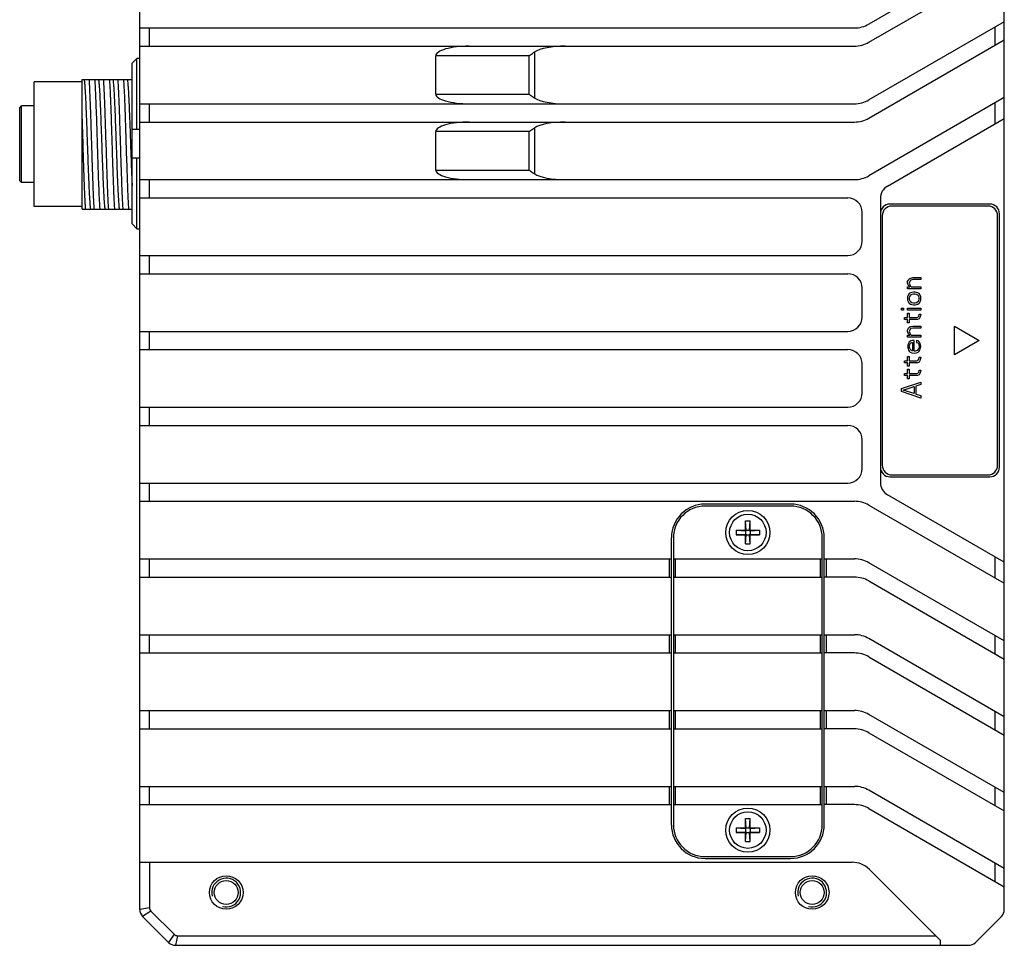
# Model space of a CAD drawing. Header units: millimetres. Extents: x 37 to 562, y 185 to 397.
# Tile 6 of 8: x 320 to 423, y 237 to 334. Entities that reach past the tile are written whole.
import ezdxf

# ---------------------------------------------------------------- set-up
doc = ezdxf.new("R2010")
doc.units = ezdxf.units.MM
doc.header["$LTSCALE"] = 32.67
doc.layers.add('___SHELL', color=7, linetype='CONTINUOUS')

msp = doc.modelspace()

# ---------------------------------------------------------------- linework, layer by layer
at = {"layer": '___SHELL'}
for p, q in [((332.594, 241.094), (332.594, 359.665)), ((422.594, 241.094), (422.594, 359.665)), ((422.594, 341.474), (408.49, 333.332)), ((408.49, 331.432), (422.594, 339.574)), ((422.594, 333.574), (408.49, 325.432)), ((332.594, 332.93), (406.99, 332.93)), ((333.594, 331.03), (333.594, 332.93)), ((421.594, 332.997), (421.594, 331.097)), ((408.49, 323.532), (422.594, 331.674)), ((332.594, 331.03), (406.99, 331.03)), ((373.705, 325.628), (373.705, 330.432)), ((332.294, 329.754), (331.794, 329.246)), ((331.794, 312.513), (331.794, 329.246)), ((332.294, 322.38), (332.294, 329.754)), ((332.594, 329.754), (332.294, 329.754)), ((363.411, 326.03), (363.411, 330.03)), ((373.13, 330.03), (363.411, 330.03)), ((373.13, 326.03), (373.13, 330.03)), ((321.594, 314.317), (321.594, 327.317)), ((326.594, 327.317), (321.594, 327.317)), ((326.594, 314.067), (326.594, 327.567)), ((326.594, 327.567), (331.794, 327.567)), ((363.411, 326.03), (373.13, 326.03)), ((332.594, 325.03), (406.99, 325.03)), ((333.594, 323.13), (333.594, 325.03)), ((422.594, 325.674), (408.488, 317.531)), ((421.594, 325.097), (421.594, 322.903)), ((320.094, 324.617), (320.294, 324.817)), ((320.094, 317.017), (320.094, 324.617)), ((320.294, 316.817), (320.294, 324.817)), ((321.594, 324.817), (320.294, 324.817)), ((330.034, 323.495), (330.036, 323.459)), ((332.594, 323.13), (406.99, 323.13)), ((410.444, 316.466), (422.594, 323.481)), ((330.086, 322.061), (330.112, 321.326)), ((331.794, 322.38), (332.594, 322.38)), ((363.411, 318.129), (363.411, 322.13)), ((373.13, 322.13), (363.411, 322.13)), ((373.13, 318.129), (373.13, 322.13)), ((373.705, 317.727), (373.705, 322.532)), ((332.594, 319.38), (331.794, 319.38)), ((332.294, 312.006), (332.294, 319.38)), ((363.411, 318.129), (373.13, 318.129)), ((320.094, 317.017), (320.294, 316.817)), ((321.594, 316.817), (320.294, 316.817)), ((332.594, 317.129), (406.988, 317.129)), ((333.594, 315.229), (333.594, 317.129)), ((332.594, 315.229), (406.294, 315.229)), ((409.694, 315.167), (409.694, 285.592)), ((326.594, 314.317), (321.594, 314.317)), ((326.594, 314.067), (331.794, 314.067)), ((407.794, 310.729), (407.794, 313.729)), ((421.094, 314.58), (410.694, 314.58)), ((420.894, 314.38), (410.894, 314.38)), ((409.894, 313.38), (409.894, 287.38)), ((421.894, 287.38), (421.894, 313.38)), ((422.094, 287.18), (422.094, 313.58)), ((331.794, 312.513), (332.294, 312.006)), ((332.294, 312.006), (332.594, 312.006)), ((332.594, 309.229), (406.294, 309.229)), ((333.594, 307.329), (333.594, 309.229)), ((332.594, 307.329), (406.294, 307.329)), ((412.532, 306.505), (412.575, 306.63)), ((412.532, 306.338), (412.532, 306.505)), ((412.575, 306.63), (412.66, 306.755)), ((412.66, 306.755), (412.745, 306.838)), ((412.745, 306.505), (412.702, 306.338)), ((412.745, 306.838), (412.872, 306.88)), ((412.787, 306.588), (412.745, 306.505)), ((412.872, 306.671), (412.787, 306.588)), ((412.872, 306.88), (413.085, 306.921)), ((413.085, 306.713), (412.872, 306.671)), ((413.085, 306.921), (413.894, 306.921)), ((413.894, 306.713), (413.085, 306.713)), ((413.894, 306.921), (413.894, 306.713)), ((407.794, 302.829), (407.794, 305.829)), ((412.575, 306.171), (412.532, 306.338)), ((412.532, 305.755), (412.532, 305.963)), ((412.532, 305.963), (412.745, 305.963)), ((413.894, 305.755), (412.532, 305.755)), ((412.66, 306.046), (412.575, 306.171)), ((412.745, 305.963), (412.66, 306.046)), ((412.702, 306.338), (412.745, 306.171)), ((412.745, 306.171), (412.83, 306.046)), ((412.83, 306.046), (412.915, 305.963)), ((412.915, 305.963), (413.894, 305.963)), ((413.894, 305.963), (413.894, 305.755)), ((412.575, 305.088), (412.532, 304.921)), ((412.532, 304.921), (412.532, 304.588)), ((412.532, 304.588), (412.575, 304.421)), ((412.617, 305.171), (412.575, 305.088)), ((412.702, 305.255), (412.617, 305.171)), ((412.83, 305.338), (412.702, 305.255)), ((412.745, 305.005), (412.702, 304.838)), ((412.702, 304.838), (412.702, 304.671)), ((412.702, 304.671), (412.745, 304.505)), ((412.83, 305.088), (412.745, 305.005)), ((412.745, 304.505), (412.83, 304.421)), ((412.958, 305.38), (412.83, 305.338)), ((412.958, 305.171), (412.83, 305.088)), ((413.128, 305.421), (412.958, 305.38)), ((413.128, 305.213), (412.958, 305.171)), ((413.298, 305.421), (413.128, 305.421)), ((413.298, 305.213), (413.128, 305.213)), ((413.596, 305.338), (413.298, 305.421)), ((413.468, 305.171), (413.298, 305.213)), ((413.596, 305.088), (413.468, 305.171)), ((413.724, 305.255), (413.596, 305.338)), ((413.681, 305.005), (413.596, 305.088)), ((413.596, 304.421), (413.681, 304.505)), ((413.724, 304.838), (413.681, 305.005)), ((413.681, 304.505), (413.724, 304.671)), ((413.809, 305.171), (413.724, 305.255)), ((413.724, 304.671), (413.724, 304.838)), ((413.851, 305.088), (413.809, 305.171)), ((413.894, 304.921), (413.851, 305.088)), ((413.851, 304.421), (413.894, 304.588)), ((413.894, 304.588), (413.894, 304.921)), ((411.894, 303.546), (411.894, 303.755)), ((411.894, 303.755), (412.106, 303.755)), ((412.106, 303.546), (411.894, 303.546)), ((412.106, 303.755), (412.106, 303.546)), ((412.532, 303.546), (412.532, 303.755)), ((412.532, 303.755), (413.894, 303.755)), ((413.894, 303.546), (412.532, 303.546)), ((412.575, 304.421), (412.617, 304.338)), ((412.617, 304.338), (412.702, 304.255)), ((412.702, 304.255), (412.83, 304.171)), ((412.83, 304.421), (412.958, 304.338)), ((412.83, 304.171), (412.958, 304.13)), ((412.958, 304.338), (413.128, 304.296)), ((412.958, 304.13), (413.128, 304.088)), ((413.128, 304.296), (413.298, 304.296)), ((413.128, 304.088), (413.298, 304.088)), ((413.298, 304.296), (413.468, 304.338)), ((413.298, 304.088), (413.596, 304.171)), ((413.468, 304.338), (413.596, 304.421)), ((413.596, 304.171), (413.724, 304.255)), ((413.724, 304.255), (413.809, 304.338)), ((413.809, 304.338), (413.851, 304.421)), ((413.894, 303.755), (413.894, 303.546)), ((412.192, 302.546), (412.192, 302.755)), ((412.192, 302.755), (412.532, 302.755)), ((412.532, 302.546), (412.192, 302.546)), ((412.532, 302.755), (412.532, 303.213)), ((412.532, 303.213), (412.702, 303.213)), ((412.532, 302.213), (412.532, 302.546)), ((412.702, 303.213), (412.702, 302.755)), ((412.702, 302.755), (413.468, 302.755)), ((412.702, 302.546), (412.702, 302.213)), ((413.553, 302.546), (412.702, 302.546)), ((413.468, 302.755), (413.596, 302.796)), ((413.724, 302.63), (413.553, 302.546)), ((413.596, 302.796), (413.681, 302.921)), ((413.681, 302.921), (413.724, 303.13)), ((413.724, 303.13), (413.894, 303.13)), ((413.809, 302.755), (413.724, 302.63)), ((413.851, 302.88), (413.809, 302.755)), ((413.894, 303.13), (413.851, 302.88)), ((412.702, 302.213), (412.532, 302.213)), ((412.532, 301.463), (412.575, 301.588)), ((412.532, 301.296), (412.532, 301.463)), ((412.575, 301.588), (412.66, 301.713)), ((412.66, 301.713), (412.745, 301.796)), ((412.745, 301.463), (412.702, 301.296)), ((412.745, 301.796), (412.872, 301.838)), ((412.787, 301.546), (412.745, 301.463)), ((412.872, 301.63), (412.787, 301.546)), ((412.872, 301.838), (413.085, 301.88)), ((413.085, 301.671), (412.872, 301.63)), ((413.085, 301.88), (413.894, 301.88)), ((413.894, 301.671), (413.085, 301.671)), ((413.894, 301.88), (413.894, 301.671)), ((417.394, 298.88), (417.394, 301.88)), ((417.394, 301.88), (419.992, 300.38)), ((332.594, 301.329), (406.294, 301.329)), ((333.594, 299.429), (333.594, 301.329)), ((412.575, 301.13), (412.532, 301.296)), ((412.532, 300.713), (412.532, 300.921)), ((412.532, 300.921), (412.745, 300.921)), ((413.894, 300.713), (412.532, 300.713)), ((412.66, 301.005), (412.575, 301.13)), ((412.745, 300.921), (412.66, 301.005)), ((412.702, 301.296), (412.745, 301.13)), ((412.872, 300.338), (412.702, 300.213)), ((412.745, 301.13), (412.83, 301.005)), ((412.83, 301.005), (412.915, 300.921)), ((413.043, 300.38), (412.872, 300.338)), ((412.915, 300.921), (413.894, 300.921)), ((413.213, 300.38), (413.043, 300.38)), ((413.213, 299.255), (413.213, 300.38)), ((413.468, 300.38), (413.468, 300.171)), ((413.638, 300.338), (413.468, 300.38)), ((413.766, 300.213), (413.638, 300.338)), ((413.894, 300.921), (413.894, 300.713)), ((419.992, 300.38), (417.394, 298.88)), ((332.594, 299.429), (406.294, 299.429)), ((412.575, 300.005), (412.532, 299.755)), ((412.532, 299.755), (412.575, 299.505)), ((412.702, 300.213), (412.575, 300.005)), ((412.575, 299.505), (412.617, 299.38)), ((412.617, 299.38), (412.702, 299.255)), ((412.702, 299.713), (412.745, 299.963)), ((412.745, 299.546), (412.702, 299.713)), ((412.745, 299.963), (412.83, 300.088)), ((412.787, 299.463), (412.745, 299.546)), ((412.915, 299.338), (412.787, 299.463)), ((412.83, 300.088), (412.958, 300.171)), ((413, 299.296), (412.915, 299.338)), ((412.958, 300.171), (413.043, 300.171)), ((413.043, 300.171), (413.043, 299.296)), ((413.511, 299.338), (413.426, 299.296)), ((413.468, 300.171), (413.596, 300.13)), ((413.638, 299.463), (413.511, 299.338)), ((413.596, 300.13), (413.681, 300.005)), ((413.681, 299.546), (413.638, 299.463)), ((413.681, 300.005), (413.724, 299.713)), ((413.724, 299.713), (413.681, 299.546)), ((413.724, 299.255), (413.809, 299.38)), ((413.851, 300.046), (413.766, 300.213)), ((413.809, 299.38), (413.851, 299.505)), ((413.894, 299.755), (413.851, 300.046)), ((413.851, 299.505), (413.894, 299.755)), ((412.532, 298.255), (412.532, 298.713)), ((412.532, 298.713), (412.702, 298.713)), ((412.702, 299.255), (412.787, 299.171)), ((412.702, 298.713), (412.702, 298.255)), ((412.787, 299.171), (412.958, 299.088)), ((412.958, 299.088), (413.213, 299.046)), ((413.043, 299.296), (413, 299.296)), ((413.298, 299.255), (413.213, 299.255)), ((413.213, 299.046), (413.468, 299.088)), ((413.426, 299.296), (413.298, 299.255)), ((413.468, 299.088), (413.638, 299.171)), ((413.468, 298.255), (413.596, 298.296)), ((413.596, 298.296), (413.681, 298.421)), ((413.638, 299.171), (413.724, 299.255)), ((413.681, 298.421), (413.724, 298.63)), ((413.724, 298.63), (413.894, 298.63)), ((413.851, 298.38), (413.809, 298.255)), ((413.894, 298.63), (413.851, 298.38)), ((407.794, 294.929), (407.794, 297.929)), ((412.192, 298.046), (412.192, 298.255)), ((412.192, 298.255), (412.532, 298.255)), ((412.532, 298.046), (412.192, 298.046)), ((412.532, 297.713), (412.532, 298.046)), ((412.702, 297.713), (412.532, 297.713)), ((412.532, 296.921), (412.532, 297.38)), ((412.532, 297.38), (412.702, 297.38)), ((412.702, 298.255), (413.468, 298.255)), ((412.702, 298.046), (412.702, 297.713)), ((413.553, 298.046), (412.702, 298.046)), ((412.702, 297.38), (412.702, 296.921)), ((413.724, 298.13), (413.553, 298.046)), ((413.681, 297.088), (413.724, 297.296)), ((413.809, 298.255), (413.724, 298.13)), ((413.724, 297.296), (413.894, 297.296)), ((413.894, 297.296), (413.851, 297.046)), ((412.192, 296.713), (412.192, 296.921)), ((412.192, 296.921), (412.532, 296.921)), ((412.532, 296.713), (412.192, 296.713)), ((412.532, 296.38), (412.532, 296.713)), ((412.702, 296.38), (412.532, 296.38)), ((412.702, 296.921), (413.468, 296.921)), ((412.702, 296.713), (412.702, 296.38)), ((413.553, 296.713), (412.702, 296.713)), ((413.468, 296.921), (413.596, 296.963)), ((413.724, 296.796), (413.553, 296.713)), ((413.596, 296.963), (413.681, 297.088)), ((413.809, 296.921), (413.724, 296.796)), ((413.851, 297.046), (413.809, 296.921)), ((411.894, 295.38), (413.894, 296.046)), ((411.894, 295.046), (411.894, 295.38)), ((412.064, 295.213), (413.213, 295.588)), ((413.213, 294.838), (412.064, 295.213)), ((413.213, 295.588), (413.213, 294.838)), ((413.894, 295.796), (413.383, 295.63)), ((413.383, 295.63), (413.383, 294.796)), ((413.894, 296.046), (413.894, 295.796)), ((413.894, 294.38), (411.894, 295.046)), ((413.383, 294.796), (413.894, 294.63)), ((413.894, 294.63), (413.894, 294.38)), ((332.594, 293.429), (406.294, 293.429)), ((333.594, 291.529), (333.594, 293.429)), ((332.594, 291.529), (406.294, 291.529)), ((407.794, 287.029), (407.794, 290.029)), ((410.694, 286.18), (421.094, 286.18)), ((410.894, 286.38), (420.894, 286.38)), ((332.594, 285.529), (406.294, 285.529)), ((333.594, 283.629), (333.594, 285.529)), ((422.594, 277.279), (410.444, 284.293)), ((332.594, 283.629), (406.99, 283.629)), ((400.344, 283.33), (391.444, 283.33)), ((400.344, 283.13), (391.444, 283.13)), ((408.49, 283.227), (422.594, 275.085)), ((395.644, 280.63), (395.644, 281.58)), ((395.644, 281.58), (396.144, 281.58)), ((395.714, 280.63), (395.666, 281.58)), ((396.074, 280.63), (396.122, 281.58)), ((396.144, 280.63), (396.144, 281.58)), ((387.944, 249.93), (387.944, 279.83)), ((388.144, 279.83), (388.144, 249.93)), ((394.694, 280.63), (394.694, 280.13)), ((394.694, 280.63), (395.644, 280.63)), ((394.694, 280.608), (395.644, 280.56)), ((394.694, 280.152), (395.644, 280.2)), ((394.694, 280.13), (395.644, 280.13)), ((395.714, 280.56), (395.644, 280.63)), ((395.644, 280.56), (395.644, 280.2)), ((395.714, 280.56), (395.644, 280.56)), ((395.714, 280.2), (395.644, 280.2)), ((395.714, 280.2), (395.644, 280.13)), ((395.644, 279.18), (395.644, 280.13)), ((395.666, 279.18), (395.714, 280.13)), ((395.714, 280.56), (395.714, 280.63)), ((395.714, 280.63), (396.074, 280.63)), ((395.714, 280.2), (395.714, 280.13)), ((395.714, 280.13), (396.074, 280.13)), ((396.074, 280.56), (396.074, 280.63)), ((396.074, 280.56), (396.144, 280.63)), ((396.074, 280.56), (396.144, 280.56)), ((396.074, 280.2), (396.144, 280.13)), ((396.074, 280.2), (396.074, 280.13)), ((396.074, 280.2), (396.144, 280.2)), ((396.122, 279.18), (396.074, 280.13)), ((396.144, 280.63), (397.094, 280.63)), ((396.144, 280.56), (397.094, 280.608)), ((396.144, 280.56), (396.144, 280.2)), ((396.144, 280.2), (397.094, 280.152)), ((396.144, 279.18), (396.144, 280.13)), ((396.144, 280.13), (397.094, 280.13)), ((397.094, 280.63), (397.094, 280.13)), ((403.644, 249.93), (403.644, 279.83)), ((403.844, 249.93), (403.844, 279.83)), ((395.644, 279.18), (396.144, 279.18)), ((421.594, 277.856), (421.594, 275.662)), ((332.594, 277.63), (387.944, 277.63)), ((333.594, 275.73), (333.594, 277.63)), ((387.744, 275.73), (387.744, 277.63)), ((388.144, 277.63), (403.644, 277.63)), ((388.344, 277.63), (388.344, 275.73)), ((403.444, 275.73), (403.444, 277.63)), ((403.844, 277.63), (406.99, 277.63)), ((404.044, 277.63), (404.044, 275.73)), ((422.594, 269.085), (408.49, 277.228)), ((332.594, 275.73), (387.944, 275.73)), ((388.144, 275.73), (403.644, 275.73)), ((406.99, 275.73), (403.844, 275.73)), ((408.49, 275.328), (422.594, 267.185)), ((332.594, 269.73), (387.944, 269.73)), ((333.594, 267.83), (333.594, 269.73)), ((387.744, 267.83), (387.744, 269.73)), ((388.144, 269.73), (403.644, 269.73)), ((388.344, 269.73), (388.344, 267.83)), ((403.444, 267.83), (403.444, 269.73)), ((403.844, 269.73), (406.99, 269.73)), ((404.044, 269.73), (404.044, 267.83)), ((421.594, 269.662), (421.594, 267.762)), ((422.594, 261.185), (408.49, 269.328)), ((332.594, 267.83), (387.944, 267.83)), ((388.144, 267.83), (403.644, 267.83)), ((406.99, 267.83), (403.844, 267.83)), ((408.49, 267.428), (422.594, 259.285)), ((332.594, 261.83), (387.944, 261.83)), ((333.594, 259.93), (333.594, 261.83)), ((387.744, 259.93), (387.744, 261.83)), ((388.144, 261.83), (403.644, 261.83)), ((388.344, 261.83), (388.344, 259.93)), ((403.444, 259.93), (403.444, 261.83)), ((403.844, 261.83), (406.99, 261.83)), ((404.044, 261.83), (404.044, 259.93)), ((422.594, 253.285), (408.49, 261.428)), ((421.594, 261.762), (421.594, 259.862)), ((332.594, 259.93), (387.944, 259.93)), ((388.144, 259.93), (403.644, 259.93)), ((406.99, 259.93), (403.844, 259.93)), ((408.49, 259.528), (422.594, 251.385)), ((332.594, 253.93), (387.944, 253.93)), ((333.594, 252.03), (333.594, 253.93)), ((387.744, 252.03), (387.744, 253.93)), ((388.144, 253.93), (403.644, 253.93)), ((388.344, 253.93), (388.344, 252.03)), ((403.444, 252.03), (403.444, 253.93)), ((403.844, 253.93), (406.99, 253.93)), ((404.044, 253.93), (404.044, 252.03)), ((422.594, 245.385), (408.49, 253.528)), ((421.594, 253.862), (421.594, 251.962)), ((332.594, 252.03), (387.944, 252.03)), ((388.144, 252.03), (403.644, 252.03)), ((406.99, 252.03), (403.844, 252.03)), ((408.49, 251.628), (422.594, 243.485)), ((395.644, 250.58), (396.144, 250.58)), ((395.644, 249.63), (395.644, 250.58)), ((395.714, 249.63), (395.666, 250.58)), ((396.074, 249.63), (396.122, 250.58)), ((396.144, 249.63), (396.144, 250.58)), ((394.694, 249.63), (395.644, 249.63)), ((394.694, 249.63), (394.694, 249.13)), ((394.694, 249.608), (395.644, 249.56)), ((394.694, 249.152), (395.644, 249.2)), ((394.694, 249.13), (395.644, 249.13)), ((395.714, 249.56), (395.644, 249.63)), ((395.714, 249.56), (395.644, 249.56)), ((395.644, 249.56), (395.644, 249.2)), ((395.714, 249.2), (395.644, 249.2)), ((395.714, 249.2), (395.644, 249.13)), ((395.644, 248.18), (395.644, 249.13)), ((395.666, 248.18), (395.714, 249.13)), ((395.714, 249.63), (396.074, 249.63)), ((395.714, 249.56), (395.714, 249.63)), ((395.714, 249.2), (395.714, 249.13)), ((395.714, 249.13), (396.074, 249.13)), ((396.074, 249.56), (396.074, 249.63)), ((396.074, 249.56), (396.144, 249.63)), ((396.074, 249.56), (396.144, 249.56)), ((396.074, 249.2), (396.144, 249.2)), ((396.074, 249.2), (396.144, 249.13)), ((396.074, 249.2), (396.074, 249.13)), ((396.122, 248.18), (396.074, 249.13)), ((396.144, 249.63), (397.094, 249.63)), ((396.144, 249.56), (397.094, 249.608)), ((396.144, 249.56), (396.144, 249.2)), ((396.144, 249.2), (397.094, 249.152)), ((396.144, 249.13), (397.094, 249.13)), ((396.144, 248.18), (396.144, 249.13)), ((397.094, 249.63), (397.094, 249.13)), ((395.644, 248.18), (396.144, 248.18)), ((332.594, 246.03), (406.758, 246.03)), ((333.594, 246.03), (333.594, 241.301)), ((391.444, 246.63), (400.344, 246.63)), ((391.444, 246.43), (400.344, 246.43)), ((415.944, 237.88), (408.526, 245.297)), ((421.594, 245.962), (421.594, 244.062)), ((333.594, 241.301), (332.594, 241.094)), ((333.74, 240.947), (332.887, 240.387)), ((333.74, 240.947), (336.161, 238.526)), ((332.887, 240.387), (335.601, 237.673)), ((419.587, 237.673), (422.301, 240.387)), ((336.161, 238.526), (335.601, 237.673)), ((336.515, 238.38), (336.308, 237.38)), ((336.515, 238.38), (415.444, 238.38)), ((415.944, 237.38), (415.944, 237.88)), ((336.308, 237.38), (418.88, 237.38))]:
    msp.add_line(p, q, dxfattribs=at)
for centre, radius in [((395.894, 280.38), 2.3), ((395.894, 280.38), 1.9), ((395.894, 249.38), 2.3), ((395.894, 249.38), 1.9), ((341.594, 242.88), 1.75), ((341.594, 242.88), 1.25), ((402.594, 242.88), 1.75), ((402.594, 242.88), 1.25)]:
    msp.add_circle(centre, radius, dxfattribs=at)
for centre, radius, start, end in [((406.99, 335.93), 3, 270, 300), ((406.99, 334.03), 3, 270, 300), ((406.99, 328.03), 3, 270, 300), ((406.99, 326.13), 3, 270, 300), ((406.988, 320.129), 3, 270, 300), ((411.194, 315.167), 1.5, 119.99875, 180), ((406.294, 313.729), 1.5, 0, 90), ((410.694, 313.58), 1, 90, 180), ((410.894, 313.38), 1, 90, 180), ((420.894, 313.38), 1, 0, 90), ((421.094, 313.58), 1, 0, 90), ((406.294, 310.729), 1.5, 270, 360), ((406.294, 305.829), 1.5, 0, 90), ((406.294, 302.829), 1.5, 270, 360), ((406.294, 297.929), 1.5, 0, 90), ((406.294, 294.929), 1.5, 270, 360), ((406.294, 290.029), 1.5, 0, 90), ((406.294, 287.029), 1.5, 270, 360), ((410.694, 287.18), 1, 180, 270), ((410.894, 287.38), 1, 180, 270), ((420.894, 287.38), 1, 270, 360), ((421.094, 287.18), 1, 270, 360), ((411.194, 285.592), 1.5, 180, 240.00125), ((391.444, 279.83), 3.5, 90, 180), ((391.444, 279.83), 3.3, 90, 180), ((400.344, 279.83), 3.5, 0, 90), ((400.344, 279.83), 3.3, 0, 90), ((406.99, 280.629), 3, 60.00125, 90.00035), ((406.99, 274.63), 3, 60, 90), ((406.99, 272.73), 3, 60, 90), ((406.99, 266.73), 3, 60, 90), ((406.99, 264.83), 3, 60, 90), ((406.99, 258.83), 3, 60, 90), ((406.99, 256.93), 3, 60, 90), ((406.99, 250.93), 3, 60, 90), ((406.99, 249.03), 3, 60, 90), ((391.444, 249.93), 3.5, 180, 270), ((391.444, 249.93), 3.3, 180, 270), ((400.344, 249.93), 3.5, 270, 360), ((400.344, 249.93), 3.3, 270, 360), ((406.758, 243.53), 2.5, 45, 90), ((341.594, 242.88), 1.5, 255, 195), ((402.594, 242.88), 1.5, 255, 195), ((333.594, 241.094), 1, 180, 225), ((334.094, 241.301), 0.5, 180, 225), ((421.594, 241.094), 1, 315, 360), ((336.308, 238.38), 1, 225, 270), ((418.88, 238.38), 1, 270, 315)]:
    msp.add_arc(centre, radius, start, end, dxfattribs=at)
for centre, major_axis, start_param, end_param in [((366.891, 330.03), (3.48, 0), 1.5707963, 3.1415927), ((376.891, 330.03), (-3.48, 0), -1.5707963, -0.413668), ((366.891, 326.03), (3.48, 0), -3.1415927, -1.5707963), ((376.891, 326.03), (3.48, 0), -2.7279247, -1.5707963), ((366.891, 322.13), (3.48, 0), 1.5707963, 3.1415927), ((376.891, 322.13), (-3.48, 0), -1.5707963, -0.413668), ((366.891, 318.129), (3.48, 0), -3.1415927, -1.5707963), ((376.891, 318.129), (3.48, 0), -2.7279247, -1.5707963)]:
    msp.add_ellipse(centre, major_axis=major_axis, ratio=0.2873479, start_param=start_param, end_param=end_param, dxfattribs=at)
for points, knots in [([(373.13, 330.03), (373.176, 330.064), (373.365, 330.202), (373.557, 330.335), (373.705, 330.432)], [0, 0, 0, 0, 0.2469381, 1, 1, 1, 1]), ([(326.796, 327.566), (326.805, 327.524), (326.82, 327.422), (326.84, 327.244), (326.86, 327.017), (326.89, 326.621), (326.926, 326.02), (326.966, 325.184), (327.007, 324.214), (327.048, 323.141), (327.089, 321.997), (327.13, 320.817), (327.172, 319.637), (327.212, 318.492), (327.253, 317.419), (327.295, 316.45), (327.335, 315.614), (327.37, 315.012), (327.4, 314.616), (327.42, 314.389), (327.44, 314.211), (327.456, 314.109), (327.464, 314.067)], [0, 0, 0, 0, 0.0096008, 0.0228988, 0.0397953, 0.060183, 0.1108722, 0.1734635, 0.2459578, 0.3262002, 0.4117681, 0.5000151, 0.5882643, 0.6738055, 0.7540609, 0.8266008, 0.8891202, 0.9398146, 0.9602468, 0.9771798, 0.9904613, 1, 1, 1, 1]), ([(327.302, 327.567), (327.315, 327.387), (327.338, 326.99), (327.384, 326.057), (327.438, 324.67), (327.501, 322.818), (327.564, 320.817), (327.626, 318.816), (327.689, 316.964), (327.743, 315.577), (327.789, 314.644), (327.812, 314.246), (327.824, 314.067)], [0, 0, 0, 0, 0.0399489, 0.0884594, 0.2074192, 0.3480755, 0.4999991, 0.651923, 0.7925802, 0.9115399, 0.9600506, 1, 1, 1, 1]), ([(328.458, 314.067), (328.432, 314.464), (328.384, 315.397), (328.309, 317.302), (328.227, 319.838), (328.151, 322.322), (328.085, 324.266), (328.038, 325.548), (327.991, 326.632), (327.955, 327.283), (327.936, 327.567)], [0, 0, 0, 0, 0.0884582, 0.2074182, 0.4233226, 0.6519228, 0.7590648, 0.8553694, 0.9368115, 1, 1, 1, 1]), ([(328.296, 327.566), (328.304, 327.524), (328.32, 327.422), (328.34, 327.244), (328.361, 327.017), (328.39, 326.621), (328.425, 326.02), (328.466, 325.184), (328.507, 324.214), (328.547, 323.141), (328.589, 321.997), (328.63, 320.817), (328.671, 319.637), (328.712, 318.492), (328.754, 317.419), (328.794, 316.45), (328.835, 315.613), (328.871, 315.012), (328.9, 314.617), (328.92, 314.39), (328.94, 314.212), (328.955, 314.11), (328.964, 314.067)], [0, 0, 0, 0, 0.0095453, 0.0228037, 0.0397125, 0.0601455, 0.1108764, 0.1733975, 0.2459172, 0.326192, 0.4117426, 0.4999904, 0.5882378, 0.6738056, 0.7540757, 0.8265547, 0.8891323, 0.9398643, 0.9602571, 0.9771357, 0.9904077, 1, 1, 1, 1]), ([(328.802, 327.567), (328.815, 327.387), (328.838, 326.99), (328.884, 326.057), (328.951, 324.331), (329.033, 321.795), (329.11, 319.312), (329.175, 317.367), (329.223, 316.085), (329.27, 315.001), (329.305, 314.351), (329.324, 314.067)], [0, 0, 0, 0, 0.0399487, 0.0884591, 0.2074191, 0.4233232, 0.6519232, 0.7590651, 0.8553697, 0.9368114, 1, 1, 1, 1]), ([(329.435, 327.567), (329.463, 327.169), (329.496, 326.519), (329.535, 325.585), (329.567, 324.743), (329.601, 323.827), (329.633, 322.856), (329.664, 321.846), (329.706, 320.478), (329.762, 318.816), (329.82, 316.963), (329.878, 315.577), (329.922, 314.644), (329.945, 314.246), (329.957, 314.067)], [0, 0, 0, 0, 0.0884617, 0.1446319, 0.207422, 0.2756617, 0.3480795, 0.423327, 0.5000027, 0.6519267, 0.7925828, 0.9115432, 0.9600521, 1, 1, 1, 1]), ([(329.796, 327.567), (329.802, 327.538), (329.813, 327.472), (329.834, 327.306), (329.859, 327.037), (329.888, 326.643), (329.918, 326.158), (329.947, 325.59), (329.987, 324.693), (330.016, 323.987), (330.034, 323.495)], [0, 0, 0, 0, 0.0213943, 0.0490796, 0.1228868, 0.2203112, 0.3399138, 0.480098, 0.6385694, 1, 1, 1, 1]), ([(330.302, 327.567), (330.315, 327.387), (330.338, 326.99), (330.384, 326.057), (330.438, 324.67), (330.501, 322.818), (330.563, 320.817), (330.626, 318.816), (330.689, 316.964), (330.743, 315.577), (330.789, 314.644), (330.812, 314.246), (330.824, 314.067)], [0, 0, 0, 0, 0.0399489, 0.0884592, 0.207419, 0.3480754, 0.499999, 0.6519229, 0.79258, 0.9115397, 0.9600506, 1, 1, 1, 1]), ([(331.458, 314.067), (331.446, 314.246), (331.423, 314.644), (331.377, 315.577), (331.309, 317.302), (331.227, 319.838), (331.151, 322.322), (331.086, 324.266), (331.038, 325.548), (330.991, 326.632), (330.956, 327.283), (330.936, 327.567)], [0, 0, 0, 0, 0.0399487, 0.0884593, 0.2074193, 0.4233233, 0.6519233, 0.7590651, 0.8553698, 0.9368115, 1, 1, 1, 1]), ([(331.297, 327.566), (331.303, 327.536), (331.314, 327.467), (331.336, 327.291), (331.362, 327.004), (331.393, 326.582), (331.424, 326.062), (331.454, 325.453), (331.496, 324.496), (331.549, 323.165), (331.608, 321.471), (331.668, 319.734), (331.728, 318.069), (331.771, 316.997), (331.794, 316.493)], [0, 0, 0, 0, 0.0082377, 0.0189762, 0.0478551, 0.0862931, 0.1335475, 0.1887929, 0.2511295, 0.3929234, 0.5492699, 0.7096863, 0.8633892, 1, 1, 1, 1]), ([(373.13, 326.03), (373.176, 325.995), (373.365, 325.857), (373.557, 325.724), (373.705, 325.628)], [0, 0, 0, 0, 0.2469381, 1, 1, 1, 1]), ([(326.958, 314.067), (326.939, 314.328), (326.906, 314.924), (326.862, 315.914), (326.818, 317.081), (326.758, 318.867), (326.686, 321.192), (326.627, 323.077), (326.594, 324.01)], [0, 0, 0, 0, 0.0790458, 0.1798273, 0.2987115, 0.4313877, 0.7185447, 1, 1, 1, 1]), ([(330.036, 323.459), (330.04, 323.346), (330.058, 322.88), (330.074, 322.414), (330.086, 322.061)], [0, 0, 0, 0, 0.2436344, 1, 1, 1, 1]), ([(373.13, 322.13), (373.176, 322.164), (373.365, 322.302), (373.557, 322.435), (373.705, 322.532)], [0, 0, 0, 0, 0.2469381, 1, 1, 1, 1]), ([(330.112, 321.326), (330.141, 320.494), (330.184, 319.273), (330.242, 317.699), (330.285, 316.65), (330.328, 315.742), (330.365, 315.089), (330.396, 314.659), (330.418, 314.413), (330.439, 314.221), (330.455, 314.112), (330.464, 314.067)], [0, 0, 0, 0, 0.3434266, 0.5041044, 0.6501862, 0.7766383, 0.8791257, 0.9203567, 0.954456, 0.9810884, 1, 1, 1, 1]), ([(373.13, 318.129), (373.176, 318.094), (373.365, 317.957), (373.557, 317.823), (373.705, 317.727)], [0, 0, 0, 0, 0.2469381, 1, 1, 1, 1]), ([(336.161, 238.526), (336.207, 238.48), (336.319, 238.406), (336.45, 238.38), (336.515, 238.38)], [0, 0, 0, 0, 0.5000008, 1, 1, 1, 1])]:
    msp.add_open_spline(points, degree=3, knots=knots, dxfattribs=at)

doc.saveas('drawing.dxf')
